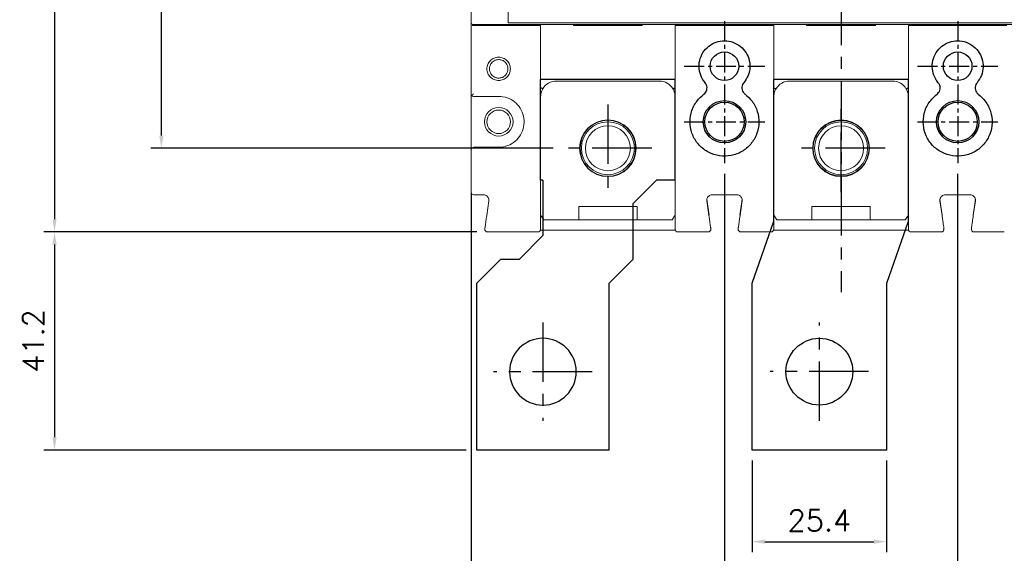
# Model space of a CAD drawing. Extents: x -2230 to 2710, y -907 to 1834.
# Tile 16 of 23: x -1012 to -826, y 1184 to 1285. Entities that reach past the tile are written whole.
import ezdxf

# ---------------------------------------------------------------- set-up
doc = ezdxf.new("R2010")
doc.units = 0
doc.header["$LTSCALE"] = 3
doc.header["$MEASUREMENT"] = 0
doc.linetypes.add('CENTER', pattern=[2, 1.25, -0.25, 0.25, -0.25])
doc.layers.get('0').update_dxf_attribs({"linetype": 'CONTINUOUS'})
doc.layers.get('Defpoints').update_dxf_attribs({"linetype": 'CONTINUOUS'})
for name, color, linetype in [('cen', 1, 'CENTER'), ('di', 3, 'CONTINUOUS'), ('dwg', 7, 'CONTINUOUS')]:
    doc.layers.add(name, color=color, linetype=linetype)
doc.styles.add('KIM', font='ROMANS.shx', dxfattribs={"height": 5, "bigfont": 'GSG1.shx'})
doc.styles.get("Standard").update_dxf_attribs({"font": 'romans.shx', "height": 4, "bigfont": 'ghs.shx'})
doc.dimstyles.new('STANDARD$0', dxfattribs={"dimtxt": 5, "dimasz": 5, "dimexe": 1, "dimexo": 2, "dimgap": 2, "dimtad": 1, "dimdec": 4, "dimzin": 12, "dimdsep": 46, "dimtxsty": 'KIM', "dimcen": -1, "dimdle": 0.1, "dimadec": 0, "dimazin": 0, "dimtfac": 1, "dimtdec": 4, "dimtmove": 0, "dimatfit": 3, "dimfxl": 0, "dimtolj": 1, "dimtzin": 0, "dimarcsym": 0})

# ---------------------------------------------------------------- blocks, each defined once
blk = doc.blocks.new('fsadfsafas')
at = {"layer": 'cen', "ltscale": 3}
for p, q in [((614, 610.86), (614, 629.46)), ((623.3, 620.16), (604.7, 620.16)), ((626.25, 569.66), (626.25, 586.26)), ((634.55, 577.96), (617.95, 577.96))]:
    blk.add_line(p, q, dxfattribs=at)
at = {"layer": 'dwg'}
for p, q in [((626.5, 634.96), (601.5, 634.96)), ((601.5, 634.96), (601.5, 603.46)), ((626.5, 634.96), (626.5, 603.41)), ((601.5, 603.46), (606, 598.96)), ((626.5, 603.41), (630.95, 598.96)), ((609.5, 598.96), (606, 598.96)), ((609.5, 598.96), (614, 594.46)), ((630.95, 588.46), (630.95, 598.96)), ((614, 583.96), (614, 594.46)), ((635.45, 583.96), (630.95, 588.46)), ((614, 583.96), (613.55, 583.96)), ((613.55, 583.96), (613.55, 564.96)), ((638.95, 583.96), (635.45, 583.96)), ((638.95, 583.96), (638.95, 564.96)), ((638.95, 564.96), (613.55, 564.96))]:
    blk.add_line(p, q, dxfattribs=at)
for centre, radius in [((614, 620.16), 6.3), ((626.25, 577.96), 5.3)]:
    blk.add_circle(centre, radius, dxfattribs=at)
blk = doc.blocks.new('fsadfadsfas')
at = {"layer": 'cen', "ltscale": 3}
for p, q in [((1428.96, 638.76), (1428.96, 655.36)), ((1437.26, 647.06), (1420.66, 647.06)), ((1424.86, 595.56), (1424.86, 614.16)), ((1434.16, 604.86), (1415.56, 604.86))]:
    blk.add_line(p, q, dxfattribs=at)
at = {"layer": 'dwg'}
for p, q in [((1416.26, 633.26), (1416.26, 660.06)), ((1441.66, 660.06), (1416.26, 660.06)), ((1441.66, 633.26), (1441.66, 660.06)), ((1412.16, 621.56), (1416.26, 633.26)), ((1437.56, 621.56), (1441.66, 633.26)), ((1412.16, 590.06), (1412.16, 621.56)), ((1437.56, 590.06), (1437.56, 621.56)), ((1437.56, 590.06), (1412.16, 590.06))]:
    blk.add_line(p, q, dxfattribs=at)
for centre, radius in [((1428.96, 647.06), 5.3), ((1424.86, 604.86), 6.3)]:
    blk.add_circle(centre, radius, dxfattribs=at)
blk = doc.blocks.new('*D17')
at = {"layer": 'Defpoints', "color": 0}
for p in [(-873.76, 1203.68), (-848.36, 1203.68), (-848.36, 1186.37)]:
    blk.add_point(p, dxfattribs=at)
at = {"layer": 'di'}
for p, q in [((-873.76, 1201.68), (-873.76, 1184.37)), ((-848.36, 1201.68), (-848.36, 1184.37)), ((-871.36, 1186.37), (-850.76, 1186.37))]:
    blk.add_line(p, q, dxfattribs=at)
for points in [[(-871.36, 1186.77), (-871.36, 1185.97), (-873.76, 1186.37)], [(-850.76, 1186.77), (-850.76, 1185.97), (-848.36, 1186.37)]]:
    blk.add_solid(points, dxfattribs=at)
at = {"layer": 'di', "insert": (-861.06, 1190.37), "char_height": 4, "attachment_point": 5}
blk.add_mtext('\\A1;25.4', dxfattribs=at)
blk = doc.blocks.new('*D22')
at = {"layer": 'Defpoints', "color": 0}
for p in [(-923.68, 1501.48), (-1005.37, 1244.88), (-923.68, 1244.88)]:
    blk.add_point(p, dxfattribs=at)
at = {"layer": 'di'}
for p, q in [((-925.68, 1501.48), (-1007.37, 1501.48)), ((-1005.37, 1499.08), (-1005.37, 1247.28)), ((-925.68, 1244.88), (-1007.37, 1244.88))]:
    blk.add_line(p, q, dxfattribs=at)
for points in [[(-1005.77, 1499.08), (-1004.97, 1499.08), (-1005.37, 1501.48)], [(-1005.77, 1247.28), (-1004.97, 1247.28), (-1005.37, 1244.88)]]:
    blk.add_solid(points, dxfattribs=at)
at = {"layer": 'di', "insert": (-1009.37, 1373.18), "char_height": 4, "attachment_point": 5, "rotation": 90}
blk.add_mtext('\\A1;257', dxfattribs=at)
blk = doc.blocks.new('*D23')
at = {"layer": 'Defpoints', "color": 0}
for p in [(-985.21, 1485.68), (-909.26, 1485.68), (-909.26, 1260.68)]:
    blk.add_point(p, dxfattribs=at)
at = {"layer": 'di'}
for p, q in [((-911.26, 1485.68), (-987.21, 1485.68)), ((-985.21, 1263.08), (-985.21, 1483.28)), ((-911.26, 1260.68), (-987.21, 1260.68))]:
    blk.add_line(p, q, dxfattribs=at)
for points in [[(-985.61, 1483.28), (-984.81, 1483.28), (-985.21, 1485.68)], [(-985.61, 1263.08), (-984.81, 1263.08), (-985.21, 1260.68)]]:
    blk.add_solid(points, dxfattribs=at)
at = {"layer": 'di', "insert": (-989.21, 1373.18), "char_height": 4, "attachment_point": 5, "rotation": 90}
blk.add_mtext('\\A1;225', dxfattribs=at)
blk = doc.blocks.new('*D24')
at = {"layer": 'Defpoints', "color": 0}
for p in [(-1005.37, 1244.88), (-1005.37, 1203.68), (-925.71, 1203.68)]:
    blk.add_point(p, dxfattribs=at)
at = {"layer": 'di'}
for p, q in [((-1005.37, 1242.48), (-1005.37, 1206.08)), ((-927.71, 1203.68), (-1007.37, 1203.68))]:
    blk.add_line(p, q, dxfattribs=at)
for points in [[(-1005.77, 1242.48), (-1004.97, 1242.48), (-1005.37, 1244.88)], [(-1005.77, 1206.08), (-1004.97, 1206.08), (-1005.37, 1203.68)]]:
    blk.add_solid(points, dxfattribs=at)
at = {"layer": 'di', "insert": (-1009.37, 1224.28), "char_height": 4, "attachment_point": 5, "rotation": 90}
blk.add_mtext('\\A1;41.2', dxfattribs=at)
blk = doc.blocks.new('*D37')
at = {"layer": 'Defpoints', "color": 0}
for p in [(-926.76, 1254.28), (-743.16, 1254.28), (-743.16, 1152.97)]:
    blk.add_point(p, dxfattribs=at)
at = {"layer": 'di'}
for p, q in [((-926.76, 1252.28), (-926.76, 1150.97)), ((-743.16, 1252.28), (-743.16, 1150.97)), ((-924.36, 1152.97), (-745.56, 1152.97))]:
    blk.add_line(p, q, dxfattribs=at)
for points in [[(-924.36, 1153.37), (-924.36, 1152.57), (-926.76, 1152.97)], [(-745.56, 1153.37), (-745.56, 1152.57), (-743.16, 1152.97)]]:
    blk.add_solid(points, dxfattribs=at)
at = {"layer": 'di', "insert": (-834.96, 1156.97), "char_height": 4, "attachment_point": 5}
blk.add_mtext('\\A1;184', dxfattribs=at)
blk = doc.blocks.new('*D38')
at = {"layer": 'Defpoints', "color": 0}
for p in [(-878.96, 1257.85), (-834.96, 1257.85), (-834.96, 1174.03)]:
    blk.add_point(p, dxfattribs=at)
at = {"layer": 'di'}
for p, q in [((-878.96, 1255.85), (-878.96, 1172.03)), ((-834.96, 1255.85), (-834.96, 1172.03)), ((-876.56, 1174.03), (-837.36, 1174.03))]:
    blk.add_line(p, q, dxfattribs=at)
for points in [[(-876.56, 1174.43), (-876.56, 1173.63), (-878.96, 1174.03)], [(-837.36, 1174.43), (-837.36, 1173.63), (-834.96, 1174.03)]]:
    blk.add_solid(points, dxfattribs=at)
at = {"layer": 'di', "insert": (-856.96, 1178.03), "char_height": 4, "attachment_point": 5}
blk.add_mtext('\\A1;44', dxfattribs=at)
blk = doc.blocks.new('*D39')
at = {"layer": 'Defpoints', "color": 0}
for p in [(-834.96, 1257.85), (-790.96, 1257.85), (-790.96, 1173.91)]:
    blk.add_point(p, dxfattribs=at)
at = {"layer": 'di'}
for p, q in [((-834.96, 1255.85), (-834.96, 1171.91)), ((-790.96, 1255.85), (-790.96, 1171.91)), ((-832.56, 1173.91), (-793.36, 1173.91))]:
    blk.add_line(p, q, dxfattribs=at)
for points in [[(-832.56, 1174.31), (-832.56, 1173.51), (-834.96, 1173.91)], [(-793.36, 1174.31), (-793.36, 1173.51), (-790.96, 1173.91)]]:
    blk.add_solid(points, dxfattribs=at)
at = {"layer": 'di', "insert": (-812.96, 1177.91), "char_height": 4, "attachment_point": 5}
blk.add_mtext('\\A1;44', dxfattribs=at)

msp = doc.modelspace()

# ---------------------------------------------------------------- linework, layer by layer
at = {"color": 7, "linetype": 'Continuous', "lineweight": 15}
for p, q in [((-926.759, 1284.649), (-926.759, 1461.719)), ((-919.759, 1325.784), (-919.759, 1284.867)), ((-926.759, 1284.385), (-926.759, 1284.649)), ((-926.759, 1270.984), (-926.759, 1284.385)), ((-926.478, 1284.085), (-926.478, 1283.884)), ((-926.478, 1283.884), (-926.31, 1283.884)), ((-926.459, 1284.084), (-906.959, 1284.084)), ((-913.659, 1283.884), (-926.31, 1283.884)), ((-919.759, 1284.867), (-919.759, 1284.567)), ((-919.759, 1284.567), (-919.759, 1284.349)), ((-919.759, 1284.349), (-794.159, 1284.349)), ((-913.659, 1283.884), (-913.659, 1272.187)), ((-907.459, 1284.084), (-907.459, 1283.884)), ((-907.459, 1283.884), (-894.459, 1283.884)), ((-894.959, 1284.084), (-906.959, 1284.084)), ((-906.959, 1283.884), (-906.959, 1284.084)), ((-894.959, 1284.084), (-862.959, 1284.084)), ((-894.959, 1283.884), (-894.959, 1284.084)), ((-894.459, 1283.884), (-894.459, 1284.084)), ((-888.259, 1283.884), (-888.259, 1272.187)), ((-869.659, 1283.884), (-888.259, 1283.884)), ((-869.659, 1283.884), (-869.659, 1272.187)), ((-863.459, 1284.084), (-863.459, 1283.884)), ((-863.459, 1283.884), (-850.459, 1283.884)), ((-850.959, 1284.084), (-862.959, 1284.084)), ((-862.959, 1283.884), (-862.959, 1284.084)), ((-850.959, 1284.084), (-818.959, 1284.084)), ((-850.959, 1283.884), (-850.959, 1284.084)), ((-850.459, 1283.884), (-850.459, 1284.084)), ((-844.259, 1283.884), (-844.259, 1272.187)), ((-825.659, 1283.884), (-844.259, 1283.884)), ((-891.259, 1273.384), (-910.659, 1273.384)), ((-847.259, 1273.384), (-866.659, 1273.384)), ((-926.759, 1260.384), (-926.759, 1270.984)), ((-921.559, 1270.484), (-926.259, 1270.484)), ((-913.659, 1270.384), (-913.659, 1247.884)), ((-888.259, 1247.884), (-888.259, 1270.384)), ((-869.659, 1270.384), (-869.659, 1247.884)), ((-844.259, 1247.884), (-844.259, 1270.384)), ((-926.759, 1252.384), (-926.759, 1260.384)), ((-926.259, 1260.884), (-921.559, 1260.884)), ((-924.412, 1251.884), (-926.259, 1251.884)), ((-923.821, 1247.955), (-923.422, 1250.743)), ((-882.296, 1251.043), (-881.872, 1248.072)), ((-882.296, 1250.743), (-881.898, 1247.955)), ((-876.612, 1251.884), (-881.306, 1251.884)), ((-875.622, 1251.043), (-876.047, 1248.072)), ((-876.021, 1247.955), (-875.622, 1250.743)), ((-838.296, 1251.043), (-837.872, 1248.072)), ((-838.296, 1250.743), (-837.898, 1247.955)), ((-832.612, 1251.884), (-837.306, 1251.884)), ((-831.622, 1251.043), (-832.047, 1248.072)), ((-832.021, 1247.955), (-831.622, 1250.743)), ((-895.459, 1249.684), (-906.459, 1249.684)), ((-906.459, 1249.684), (-906.459, 1247.184)), ((-895.459, 1247.184), (-895.459, 1249.684)), ((-851.459, 1249.684), (-862.459, 1249.684)), ((-862.459, 1249.684), (-862.459, 1247.184)), ((-851.459, 1247.184), (-851.459, 1249.684)), ((-913.659, 1248.034), (-913.059, 1247.184)), ((-913.059, 1247.184), (-906.459, 1247.184)), ((-906.459, 1247.184), (-895.459, 1247.184)), ((-895.459, 1247.184), (-888.859, 1247.184)), ((-888.859, 1247.184), (-888.259, 1248.034)), ((-869.659, 1248.034), (-869.059, 1247.184)), ((-869.059, 1247.184), (-862.459, 1247.184)), ((-869.059, 1247.184), (-844.859, 1247.184)), ((-851.459, 1247.184), (-844.859, 1247.184)), ((-844.859, 1247.184), (-844.259, 1248.034)), ((-914.159, 1244.884), (-923.683, 1244.884)), ((-913.701, 1245.184), (-888.218, 1245.184)), ((-882.036, 1244.884), (-887.759, 1244.884)), ((-870.159, 1244.884), (-875.883, 1244.884)), ((-869.701, 1245.184), (-844.218, 1245.184)), ((-838.036, 1244.884), (-843.759, 1244.884)), ((-826.159, 1244.884), (-831.883, 1244.884))]:
    msp.add_line(p, q, dxfattribs=at)
at = {"color": 7, "linetype": 'Continuous', "lineweight": 15, "flags": 128}
for points in [[(-876.378, 1245.755), (-876.381, 1245.648), (-876.365, 1245.551)], [(-832.378, 1245.755), (-832.381, 1245.648), (-832.365, 1245.551)]]:
    msp.add_lwpolyline(points, dxfattribs=at)
for centre, radius in [((-878.959, 1276.184), 2.7), ((-834.959, 1276.184), 2.7), ((-878.959, 1265.684), 4), ((-878.959, 1265.684), 3.7), ((-834.959, 1265.684), 4), ((-834.959, 1265.684), 3.7)]:
    msp.add_circle(centre, radius)
at = {"color": 7, "linetype": 'Continuous', "lineweight": 15}
for centre, radius in [((-921.559, 1265.684), 2.7), ((-921.559, 1265.684), 2.225), ((-900.959, 1260.684), 5.35), ((-900.959, 1260.684), 5), ((-856.959, 1260.684), 5.35), ((-856.959, 1260.684), 5), ((-900.959, 1260.684), 4.25), ((-856.959, 1260.684), 4.25)]:
    msp.add_circle(centre, radius, dxfattribs=at)
for centre, radius, start, end in [((-910.659, 1270.384), 3, 90, 149.88045), ((-891.259, 1270.384), 3, 29.73773, 90), ((-866.659, 1270.384), 3, 90, 150.26227), ((-847.259, 1270.384), 3, 29.73773, 90), ((-926.259, 1270.984), 0.5, 180, 222.0016), ((-926.259, 1260.384), 0.5, 90, 180), ((-926.259, 1252.384), 0.5, 180, 270), ((-923.683, 1245.384), 0.5, 171.8699, 270), ((-914.159, 1245.384), 0.5, 270, 0), ((-887.759, 1245.384), 0.5, 180, 270), ((-882.036, 1245.384), 0.5, 270, 8.1301), ((-882.036, 1245.684), 0.5, 329.25665, 8.1301), ((-875.883, 1245.384), 0.5, 171.8699, 270), ((-870.159, 1245.384), 0.5, 270, 0), ((-843.759, 1245.384), 0.5, 180, 270), ((-838.036, 1245.384), 0.5, 270, 8.1301), ((-838.036, 1245.684), 0.5, 329.25665, 8.1301), ((-831.883, 1245.384), 0.5, 171.8699, 270)]:
    msp.add_arc(centre, radius, start, end, dxfattribs=at)
msp.add_ellipse((-926.459, 1284.385), major_axis=(0, -0.301), ratio=0.9982744, start_param=4.712389, end_param=6.2831853, dxfattribs=at)
for points, knots in [([(-882.609, 1273.066), (-882.781, 1273.291), (-883.279, 1273.941), (-883.756, 1275.245), (-883.802, 1276.88), (-883.297, 1278.445), (-882.306, 1279.752), (-880.94, 1280.656), (-879.352, 1281.06), (-877.717, 1280.916), (-876.221, 1280.238), (-875.036, 1279.105), (-874.29, 1277.645), (-874.075, 1276.026), (-874.38, 1274.399), (-875, 1273.51), (-875.31, 1273.066)], [0, 0, 0, 0, 0.0389932, 0.1127209, 0.1865914, 0.2607106, 0.334796, 0.4086203, 0.4823615, 0.5563266, 0.6304755, 0.7044802, 0.7782374, 0.8520288, 0.9260134, 1, 1, 1, 1]), ([(-838.609, 1273.066), (-838.781, 1273.291), (-839.279, 1273.941), (-839.756, 1275.245), (-839.802, 1276.88), (-839.297, 1278.445), (-838.306, 1279.752), (-836.94, 1280.656), (-835.352, 1281.06), (-833.717, 1280.916), (-832.221, 1280.238), (-831.036, 1279.105), (-830.29, 1277.645), (-830.075, 1276.026), (-830.38, 1274.399), (-831, 1273.51), (-831.31, 1273.066)], [0, 0, 0, 0, 0.0389932, 0.1127209, 0.1865914, 0.2607106, 0.334796, 0.4086203, 0.4823615, 0.5563266, 0.6304755, 0.7044802, 0.7782374, 0.8520288, 0.9260134, 1, 1, 1, 1]), ([(-882.851, 1270.89), (-882.743, 1270.986), (-882.509, 1271.195), (-882.291, 1271.637), (-882.223, 1272.141), (-882.318, 1272.65), (-882.512, 1272.927), (-882.609, 1273.066)], [0, 0, 0, 0, 0.1767702, 0.3824571, 0.5882182, 0.7941418, 1, 1, 1, 1]), ([(-875.31, 1273.066), (-875.394, 1272.949), (-875.577, 1272.695), (-875.692, 1272.216), (-875.648, 1271.708), (-875.443, 1271.233), (-875.193, 1271.004), (-875.068, 1270.89)], [0, 0, 0, 0, 0.1762349, 0.3819524, 0.5878501, 0.7939744, 1, 1, 1, 1]), ([(-838.851, 1270.89), (-838.743, 1270.986), (-838.509, 1271.195), (-838.291, 1271.637), (-838.223, 1272.141), (-838.318, 1272.65), (-838.512, 1272.927), (-838.609, 1273.066)], [0, 0, 0, 0, 0.1767702, 0.3824571, 0.5882182, 0.7941418, 1, 1, 1, 1]), ([(-831.31, 1273.066), (-831.394, 1272.949), (-831.577, 1272.695), (-831.692, 1272.216), (-831.648, 1271.708), (-831.443, 1271.233), (-831.193, 1271.004), (-831.068, 1270.89)], [0, 0, 0, 0, 0.1762349, 0.3819524, 0.5878501, 0.7939744, 1, 1, 1, 1]), ([(-875.068, 1270.89), (-874.6, 1270.475), (-873.589, 1269.578), (-872.649, 1267.675), (-872.337, 1265.488), (-872.777, 1263.305), (-873.911, 1261.395), (-875.609, 1259.971), (-877.679, 1259.186), (-879.897, 1259.127), (-882.014, 1259.806), (-883.784, 1261.146), (-885.009, 1262.989), (-885.562, 1265.136), (-885.366, 1267.341), (-884.479, 1269.404), (-883.394, 1270.395), (-882.851, 1270.89)], [0, 0, 0, 0, 0.0576455, 0.1246599, 0.1917276, 0.2592147, 0.3268307, 0.3940899, 0.4611735, 0.5282591, 0.5958477, 0.6633841, 0.7305035, 0.797489, 0.8648338, 0.9324162, 1, 1, 1, 1]), ([(-831.068, 1270.89), (-830.6, 1270.475), (-829.589, 1269.578), (-828.649, 1267.675), (-828.337, 1265.488), (-828.777, 1263.305), (-829.911, 1261.395), (-831.609, 1259.971), (-833.679, 1259.186), (-835.897, 1259.127), (-838.014, 1259.806), (-839.784, 1261.146), (-841.009, 1262.989), (-841.562, 1265.136), (-841.366, 1267.341), (-840.479, 1269.404), (-839.394, 1270.395), (-838.851, 1270.89)], [0, 0, 0, 0, 0.0576455, 0.1246599, 0.1917276, 0.2592147, 0.3268307, 0.3940899, 0.4611735, 0.5282591, 0.5958477, 0.6633841, 0.7305035, 0.797489, 0.8648338, 0.9324162, 1, 1, 1, 1])]:
    msp.add_open_spline(points, degree=3, knots=knots)
for points, knots in [([(-919.357, 1275.684), (-919.392, 1275.397), (-919.46, 1274.823), (-919.969, 1274.089), (-920.703, 1273.606), (-921.571, 1273.43), (-922.437, 1273.606), (-923.176, 1274.089), (-923.663, 1274.823), (-923.843, 1275.686), (-923.664, 1276.548), (-923.175, 1277.28), (-922.436, 1277.762), (-921.57, 1277.938), (-920.702, 1277.761), (-919.968, 1277.278), (-919.46, 1276.545), (-919.391, 1275.971), (-919.357, 1275.684)], [0, 0, 0, 0, 0.0622509, 0.1246642, 0.1872852, 0.2500195, 0.3127171, 0.3752583, 0.4377334, 0.5001498, 0.5624037, 0.6247434, 0.6873254, 0.7500656, 0.8128154, 0.8754125, 0.9377774, 1, 1, 1, 1]), ([(-919.809, 1275.684), (-919.827, 1275.875), (-919.861, 1276.235), (-920.104, 1276.692), (-920.403, 1277.019), (-920.785, 1277.277), (-921.178, 1277.41), (-921.626, 1277.448), (-922.021, 1277.392), (-922.445, 1277.215), (-922.785, 1276.959), (-923.043, 1276.637), (-923.248, 1276.227), (-923.348, 1275.685), (-923.249, 1275.143), (-923.043, 1274.732), (-922.785, 1274.41), (-922.445, 1274.153), (-922.082, 1274.002), (-921.82, 1273.949), (-921.656, 1273.936), (-921.491, 1273.932), (-921.179, 1273.958), (-920.785, 1274.091), (-920.403, 1274.349), (-920.104, 1274.677), (-919.861, 1275.133), (-919.827, 1275.493), (-919.809, 1275.684)], [0, 0, 0, 0, 0.0520031, 0.098106, 0.1382923, 0.1725474, 0.2230612, 0.2498709, 0.2950012, 0.3306361, 0.3749161, 0.4099539, 0.4424812, 0.4997753, 0.5572452, 0.589853, 0.6249652, 0.6692888, 0.7049225, 0.731842, 0.7420315, 0.7500331, 0.7769035, 0.8274525, 0.8617162, 0.9019055, 0.9480054, 1, 1, 1, 1]), ([(-926.31, 1270.984), (-926.311, 1270.983), (-926.368, 1270.926), (-926.485, 1270.807), (-926.581, 1270.703), (-926.631, 1270.649)], [0, 0, 0, 0, 0.0090414, 0.4889658, 1, 1, 1, 1]), ([(-913.639, 1272.128), (-913.642, 1272.131), (-913.648, 1272.136), (-913.656, 1272.151), (-913.659, 1272.169), (-913.659, 1272.182), (-913.659, 1272.187)], [0, 0, 0, 0, 0.169075, 0.3856401, 0.790573, 1, 1, 1, 1]), ([(-913.254, 1271.889), (-913.342, 1271.72), (-913.584, 1271.252), (-913.63, 1270.722), (-913.659, 1270.384)], [0, 0, 0, 0, 0.3622564, 1, 1, 1, 1]), ([(-913.254, 1271.889), (-913.254, 1271.89), (-913.254, 1271.89), (-913.259, 1271.895), (-913.289, 1271.917), (-913.375, 1271.971), (-913.495, 1272.044), (-913.591, 1272.1), (-913.639, 1272.128)], [0, 0, 0, 0, 0.02403069, 0.08629883, 0.31481648, 0.54323726, 0.77161499, 1, 1, 1, 1]), ([(-888.654, 1271.872), (-888.654, 1271.872), (-888.655, 1271.873), (-888.652, 1271.877), (-888.628, 1271.897), (-888.547, 1271.949), (-888.431, 1272.02), (-888.336, 1272.076), (-888.288, 1272.103)], [0, 0, 0, 0, 0.0208293, 0.0606006, 0.2956434, 0.5304834, 0.765239, 1, 1, 1, 1]), ([(-888.259, 1270.384), (-888.288, 1270.72), (-888.333, 1271.244), (-888.57, 1271.707), (-888.654, 1271.872)], [0, 0, 0, 0, 0.6425403, 1, 1, 1, 1]), ([(-888.259, 1272.187), (-888.26, 1272.176), (-888.26, 1272.155), (-888.267, 1272.129), (-888.277, 1272.111), (-888.285, 1272.106), (-888.288, 1272.103)], [0, 0, 0, 0, 0.3461566, 0.6945031, 0.8685532, 1, 1, 1, 1]), ([(-869.63, 1272.103), (-869.634, 1272.106), (-869.643, 1272.113), (-869.654, 1272.134), (-869.659, 1272.16), (-869.659, 1272.179), (-869.659, 1272.187)], [0, 0, 0, 0, 0.1590345, 0.3666252, 0.749201, 1, 1, 1, 1]), ([(-869.264, 1271.872), (-869.349, 1271.707), (-869.585, 1271.244), (-869.63, 1270.72), (-869.659, 1270.384)], [0, 0, 0, 0, 0.3574596, 1, 1, 1, 1]), ([(-869.264, 1271.872), (-869.264, 1271.872), (-869.264, 1271.873), (-869.266, 1271.877), (-869.291, 1271.897), (-869.371, 1271.949), (-869.488, 1272.02), (-869.583, 1272.076), (-869.63, 1272.103)], [0, 0, 0, 0, 0.0208293, 0.0606008, 0.2956438, 0.5304854, 0.7652397, 1, 1, 1, 1]), ([(-844.654, 1271.872), (-844.654, 1271.872), (-844.655, 1271.873), (-844.652, 1271.877), (-844.628, 1271.897), (-844.547, 1271.949), (-844.431, 1272.02), (-844.336, 1272.076), (-844.288, 1272.103)], [0, 0, 0, 0, 0.0208293, 0.0606008, 0.2956438, 0.5304854, 0.7652397, 1, 1, 1, 1]), ([(-844.259, 1270.384), (-844.288, 1270.72), (-844.333, 1271.244), (-844.57, 1271.707), (-844.654, 1271.872)], [0, 0, 0, 0, 0.6425404, 1, 1, 1, 1]), ([(-844.259, 1272.187), (-844.26, 1272.176), (-844.26, 1272.155), (-844.267, 1272.129), (-844.277, 1272.111), (-844.285, 1272.106), (-844.288, 1272.103)], [0, 0, 0, 0, 0.3461544, 0.6944978, 0.8685465, 1, 1, 1, 1]), ([(-926.631, 1270.649), (-926.616, 1270.635), (-926.554, 1270.57), (-926.428, 1270.503), (-926.314, 1270.484), (-926.26, 1270.484), (-926.259, 1270.484)], [0, 0, 0, 0, 0.1361647, 0.5958986, 0.9916285, 1, 1, 1, 1]), ([(-921.559, 1260.884), (-921.385, 1260.89), (-920.673, 1260.914), (-919.446, 1261.275), (-918.106, 1262.219), (-917.155, 1263.556), (-916.699, 1265.132), (-916.79, 1266.771), (-917.418, 1268.289), (-918.511, 1269.503), (-919.945, 1270.326), (-921.021, 1270.431), (-921.559, 1270.484)], [0, 0, 0, 0, 0.0349024, 0.1422143, 0.2496427, 0.3568778, 0.4640095, 0.5713241, 0.6787557, 0.7859581, 0.8929776, 1, 1, 1, 1]), ([(-923.422, 1250.743), (-923.417, 1250.855), (-923.407, 1251.081), (-923.536, 1251.402), (-923.754, 1251.661), (-924.057, 1251.846), (-924.291, 1251.871), (-924.412, 1251.884)], [0, 0, 0, 0, 0.1964578, 0.3929418, 0.5895562, 0.7864792, 1, 1, 1, 1]), ([(-881.306, 1251.884), (-881.419, 1251.873), (-881.644, 1251.851), (-881.944, 1251.678), (-882.169, 1251.424), (-882.309, 1251.098), (-882.301, 1250.864), (-882.296, 1250.743)], [0, 0, 0, 0, 0.1973372, 0.3946917, 0.5920245, 0.7890374, 1, 1, 1, 1]), ([(-875.622, 1250.743), (-875.617, 1250.855), (-875.607, 1251.081), (-875.735, 1251.401), (-875.954, 1251.661), (-876.256, 1251.846), (-876.491, 1251.871), (-876.612, 1251.884)], [0, 0, 0, 0, 0.1964018, 0.3928602, 0.589578, 0.7867327, 1, 1, 1, 1]), ([(-837.306, 1251.884), (-837.419, 1251.873), (-837.644, 1251.851), (-837.944, 1251.678), (-838.169, 1251.424), (-838.309, 1251.098), (-838.301, 1250.864), (-838.296, 1250.743)], [0, 0, 0, 0, 0.1973373, 0.3946909, 0.5920245, 0.7890374, 1, 1, 1, 1]), ([(-831.622, 1250.743), (-831.617, 1250.855), (-831.607, 1251.081), (-831.735, 1251.401), (-831.954, 1251.661), (-832.256, 1251.846), (-832.491, 1251.871), (-832.612, 1251.884)], [0, 0, 0, 0, 0.1964018, 0.3928602, 0.589578, 0.7867327, 1, 1, 1, 1]), ([(-924.178, 1245.455), (-924.174, 1245.482), (-924.166, 1245.538), (-924.105, 1245.966), (-924.014, 1246.599), (-923.914, 1247.302), (-923.847, 1247.77), (-923.821, 1247.955)], [0, 0, 0, 0, 0.21319, 0.426312, 0.6411463, 0.8579436, 1, 1, 1, 1]), ([(-913.659, 1247.884), (-913.659, 1247.604), (-913.659, 1247.044), (-913.659, 1246.298), (-913.659, 1245.732), (-913.659, 1245.428), (-913.659, 1245.397), (-913.659, 1245.384)], [0, 0, 0, 0, 0.2132631, 0.4265164, 0.6402512, 0.855049, 1, 1, 1, 1]), ([(-888.259, 1245.384), (-888.259, 1245.412), (-888.259, 1245.468), (-888.259, 1245.907), (-888.259, 1246.552), (-888.259, 1247.253), (-888.259, 1247.709), (-888.259, 1247.884)], [0, 0, 0, 0, 0.2178733, 0.4357928, 0.6524138, 0.8666267, 1, 1, 1, 1]), ([(-881.898, 1247.955), (-881.858, 1247.673), (-881.777, 1247.111), (-881.67, 1246.359), (-881.589, 1245.795), (-881.547, 1245.497), (-881.543, 1245.467), (-881.541, 1245.455)], [0, 0, 0, 0, 0.2162145, 0.4325033, 0.6470863, 0.8596146, 1, 1, 1, 1]), ([(-876.378, 1245.455), (-876.374, 1245.482), (-876.366, 1245.536), (-876.306, 1245.958), (-876.217, 1246.58), (-876.116, 1247.285), (-876.049, 1247.758), (-876.021, 1247.955)], [0, 0, 0, 0, 0.2117498, 0.4235112, 0.635204, 0.8481881, 1, 1, 1, 1]), ([(-869.659, 1247.884), (-869.659, 1247.605), (-869.659, 1247.048), (-869.659, 1246.304), (-869.659, 1245.739), (-869.659, 1245.43), (-869.659, 1245.397), (-869.659, 1245.384)], [0, 0, 0, 0, 0.2116664, 0.4233048, 0.6359489, 0.8508384, 1, 1, 1, 1]), ([(-844.259, 1245.384), (-844.259, 1245.412), (-844.259, 1245.468), (-844.259, 1245.907), (-844.259, 1246.552), (-844.259, 1247.253), (-844.259, 1247.709), (-844.259, 1247.884)], [0, 0, 0, 0, 0.2178733, 0.4357928, 0.6524138, 0.8666267, 1, 1, 1, 1]), ([(-837.898, 1247.955), (-837.858, 1247.673), (-837.777, 1247.111), (-837.67, 1246.359), (-837.589, 1245.795), (-837.547, 1245.497), (-837.543, 1245.467), (-837.541, 1245.455)], [0, 0, 0, 0, 0.2162145, 0.4325033, 0.6470863, 0.8596146, 1, 1, 1, 1]), ([(-832.378, 1245.455), (-832.374, 1245.482), (-832.366, 1245.536), (-832.306, 1245.958), (-832.217, 1246.58), (-832.116, 1247.285), (-832.049, 1247.758), (-832.021, 1247.955)], [0, 0, 0, 0, 0.2117498, 0.4235112, 0.635204, 0.8481881, 1, 1, 1, 1])]:
    msp.add_open_spline(points, degree=3, knots=knots, dxfattribs=at)
at = {"layer": 'cen', "ltscale": 3}
msp.add_line((-856.959, 1435.437), (-856.959, 1233.524), dxfattribs=at)
at = {"layer": 'cen'}
for p, q in [((-878.934, 1284.716), (-878.934, 1257.854)), ((-834.934, 1284.716), (-834.934, 1257.854)), ((-886.545, 1276.184), (-871.373, 1276.184)), ((-842.545, 1276.184), (-827.373, 1276.184)), ((-886.545, 1265.684), (-871.373, 1265.684)), ((-842.545, 1265.684), (-827.373, 1265.684))]:
    msp.add_line(p, q, dxfattribs=at)

# ---------------------------------------------------------------- block references
at = {"layer": 'di', "xscale": -1, "rotation": 180}
msp.add_blockref('fsadfsafas', (-1527.213, 1838.642), dxfattribs=at)
at = {"layer": 'di'}
msp.add_blockref('fsadfadsfas', (-2285.916, 613.624), dxfattribs=at)

# ---------------------------------------------------------------- dimensions: what is measured, and where the dimension line sits
dim = msp.add_linear_dim(base=(-1005.372, 1244.884), p1=(-923.683, 1501.484), p2=(-923.683, 1244.884), angle=90, text='257', dimstyle='STANDARD$0', override={"dimtxt": 4, "dimasz": 2.4, "dimexe": 2, "dimdec": 2, "dimzin": 8, "dimtxsty": 'Standard', "dimcen": 0, "dimdle": 0, "dimclrd": 256, "dimclre": 256, "dimclrt": 256, "dimadec": 2, "dimazin": 2, "dimtfac": 0.6, "dimtdec": 2, "dimtzin": 8, "dimlwd": 65535, "dimlwe": 65535}, dxfattribs=at)
dim.commit()
dim.dimension.update_dxf_attribs({"geometry": '*D22', "text_midpoint": (-1005.372, 1373.184), "dimtype": 160})
dim = msp.add_linear_dim(base=(-985.208, 1485.684), p1=(-909.259, 1260.684), p2=(-909.259, 1485.684), angle=90, dimstyle='STANDARD$0', override={"dimtxt": 4, "dimasz": 2.4, "dimexe": 2, "dimdec": 2, "dimzin": 8, "dimtxsty": 'Standard', "dimcen": 0, "dimdle": 0, "dimclrd": 256, "dimclre": 256, "dimclrt": 256, "dimadec": 2, "dimazin": 2, "dimtfac": 0.6, "dimtdec": 2, "dimtzin": 8, "dimlwd": 65535, "dimlwe": 65535}, dxfattribs=at)
dim.commit()
dim.dimension.update_dxf_attribs({"geometry": '*D23', "text_midpoint": (-985.208, 1373.184), "dimtype": 160})
for base, p1, p2, picture, middle in [((-834.959, 1174.028), (-878.959, 1257.854), (-834.959, 1257.854), '*D38', (-856.959, 1178.028)), ((-790.959, 1173.908), (-834.959, 1257.854), (-790.959, 1257.854), '*D39', (-812.959, 1177.908)), ((-848.359, 1186.37), (-873.759, 1203.684), (-848.359, 1203.684), '*D17', (-861.059, 1190.37))]:
    dim = msp.add_linear_dim(base=base, p1=p1, p2=p2, dimstyle='STANDARD$0', override={"dimtxt": 4, "dimasz": 2.4, "dimexe": 2, "dimdec": 2, "dimzin": 8, "dimtxsty": 'Standard', "dimcen": 0, "dimdle": 0, "dimclrd": 256, "dimclre": 256, "dimclrt": 256, "dimadec": 2, "dimazin": 2, "dimtfac": 0.6, "dimtdec": 2, "dimtzin": 8, "dimlwd": 65535, "dimlwe": 65535}, dxfattribs=at)
    dim.commit()
    dim.dimension.update_dxf_attribs({"geometry": picture, "text_midpoint": middle})
dim = msp.add_linear_dim(base=(-743.159, 1152.975), p1=(-926.759, 1254.277), p2=(-743.159, 1254.277), text='184', dimstyle='STANDARD$0', override={"dimtxt": 4, "dimasz": 2.4, "dimexe": 2, "dimdec": 2, "dimzin": 8, "dimtxsty": 'Standard', "dimcen": 0, "dimdle": 0, "dimclrd": 256, "dimclre": 256, "dimclrt": 256, "dimadec": 2, "dimazin": 2, "dimtfac": 0.6, "dimtdec": 2, "dimtzin": 8, "dimlwd": 65535, "dimlwe": 65535}, dxfattribs=at)
dim.commit()
dim.dimension.update_dxf_attribs({"geometry": '*D37', "text_midpoint": (-834.959, 1156.975)})
dim = msp.add_linear_dim(base=(-1005.372, 1203.684), p1=(-1005.372, 1244.884), p2=(-925.709, 1203.684), angle=90, dimstyle='STANDARD$0', override={"dimtxt": 4, "dimasz": 2.4, "dimexe": 2, "dimdec": 2, "dimzin": 8, "dimtxsty": 'Standard', "dimcen": 0, "dimdle": 0, "dimclrd": 256, "dimclre": 256, "dimclrt": 256, "dimadec": 2, "dimazin": 2, "dimtfac": 0.6, "dimtdec": 2, "dimtzin": 8, "dimlwd": 65535, "dimlwe": 65535}, dxfattribs=at)
dim.commit()
dim.dimension.update_dxf_attribs({"geometry": '*D24', "text_midpoint": (-1009.372, 1224.284)})

doc.saveas('drawing.dxf')
